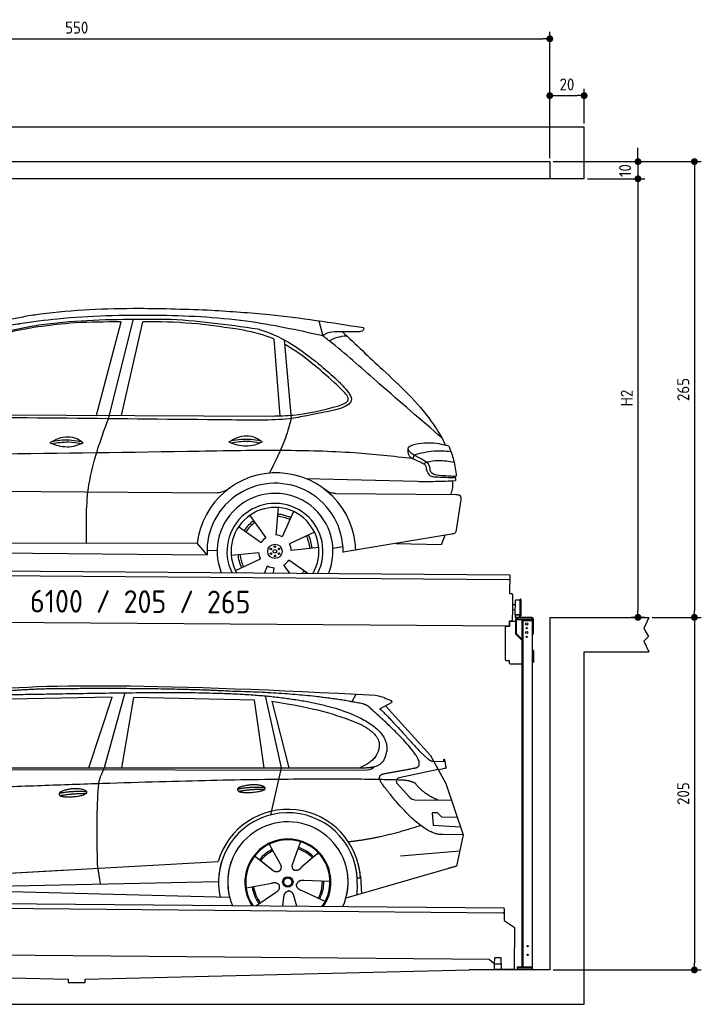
# Model space of a CAD drawing. Header units: millimetres. Extents: x -404 to 6581, y 0 to 5725.
# Tile 2 of 2: x 2618 to 6581, y 0 to 5725. Entities that reach past the tile are written whole.
import ezdxf

# ---------------------------------------------------------------- set-up
doc = ezdxf.new("R2010")
doc.units = ezdxf.units.MM
doc.layers.add('4', color=3, linetype='Continuous')
for name, color, linetype, lineweight in [('car', 10, 'Continuous', 25), ('Freiraum', 7, 'Continuous', 25), ('Gebäude', 7, 'Continuous', 25), ('Logo', 7, 'Continuous', 25), ('Plattform', 7, 'Continuous', 25), ('Ständer vorne', 7, 'Continuous', 25)]:
    doc.layers.add(name, color=color, linetype=linetype, lineweight=lineweight)
doc.styles.get("Standard").update_dxf_attribs({"font": 'ISOCP.SHX'})
doc.dimstyles.new('GEN-ISO', dxfattribs={"dimscale": 20, "dimtxt": 3.5, "dimasz": 2, "dimexe": 2, "dimexo": 1, "dimgap": 1.5, "dimtad": 1, "dimdec": 1, "dimlfac": 0.1, "dimdsep": 46, "dimtxsty": 'STANDARD', "dimblk": 'PUNKT', "dimcen": 2, "dimclrd": 256, "dimclre": 256, "dimclrt": 2, "dimadec": 0, "dimazin": 0, "dimtp": 0.1, "dimtm": 0.1, "dimtfac": 0.71, "dimtdec": 1, "dimtmove": 2, "dimatfit": 3, "dimldrblk": 'PUNKT', "dimfxl": 2, "dimtolj": 1, "dimarcsym": 0})

# ---------------------------------------------------------------- blocks, each defined once
blk = doc.blocks.new('PUNKT')
at = {"layer": '4', "color": 0, "linetype": 'ByBlock'}
blk.add_line((-0.5, 0), (-1, 0), dxfattribs=at)
at = {"layer": '4', "color": 0, "linetype": 'ByBlock', "const_width": 0.5}
blk.add_lwpolyline([(-0.25, 0, 1), (0.25, 0, 1)], format="xyb", close=True, dxfattribs=at)
blk = doc.blocks.new('*D142')
at = {"layer": '4', "lineweight": -2, "transparency": 16777216}
for p, q in [((5720, 4900), (6581, 4900)), ((6541, 4860), (6541, 2290)), ((6295.4, 2250), (6581, 2250))]:
    blk.add_line(p, q, dxfattribs=at)
at = {"layer": 'Defpoints', "color": 0, "transparency": 16777216}
for p in [(5700, 4900), (6275.4, 2250), (6541, 2250)]:
    blk.add_point(p, dxfattribs=at)
at = {"layer": '4', "lineweight": -2, "transparency": 16777216, "xscale": 40, "yscale": 40, "zscale": 40}
for p, rotation in [((6541, 4900), 90), ((6541, 2250), 270)]:
    blk.add_blockref('PUNKT', p, dxfattribs=dict(at, rotation=rotation))
at = {"layer": '4', "color": 2, "transparency": 16777216, "insert": (6476, 3575), "char_height": 70, "attachment_point": 5, "rotation": 90}
blk.add_mtext('265', dxfattribs=at)
blk = doc.blocks.new('*D143')
at = {"layer": '4', "lineweight": -2, "transparency": 16777216}
for p, q in [((6295.4, 2250), (6581, 2250)), ((6541, 2210), (6541, 240)), ((5720, 200), (6581, 200))]:
    blk.add_line(p, q, dxfattribs=at)
at = {"layer": 'Defpoints', "color": 0, "transparency": 16777216}
for p in [(6275.4, 2250), (5700, 200), (6541, 200)]:
    blk.add_point(p, dxfattribs=at)
at = {"layer": '4', "lineweight": -2, "transparency": 16777216, "xscale": 40, "yscale": 40, "zscale": 40}
for p, rotation in [((6541, 2250), 90), ((6541, 200), 270)]:
    blk.add_blockref('PUNKT', p, dxfattribs=dict(at, rotation=rotation))
at = {"layer": '4', "color": 2, "transparency": 16777216, "insert": (6476, 1225), "char_height": 70, "attachment_point": 5, "rotation": 90}
blk.add_mtext('205', dxfattribs=at)
blk = doc.blocks.new('*D144')
at = {"layer": '4', "lineweight": -2, "transparency": 16777216}
for p, q in [((5920, 4800), (6252.9, 4800)), ((6212.9, 4760), (6212.9, 2290)), ((6255.4, 2250), (6172.9, 2250))]:
    blk.add_line(p, q, dxfattribs=at)
at = {"layer": 'Defpoints', "color": 0, "transparency": 16777216}
for p in [(5900, 4800), (6212.9, 2250), (6275.4, 2250)]:
    blk.add_point(p, dxfattribs=at)
at = {"layer": '4', "lineweight": -2, "transparency": 16777216, "xscale": 40, "yscale": 40, "zscale": 40}
for p, rotation in [((6212.9, 4800), 90), ((6212.9, 2250), 270)]:
    blk.add_blockref('PUNKT', p, dxfattribs=dict(at, rotation=rotation))
at = {"layer": '4', "color": 2, "transparency": 16777216, "insert": (6147.9, 3525), "char_height": 70, "attachment_point": 5, "rotation": 90}
blk.add_mtext('H2', dxfattribs=at)
blk = doc.blocks.new('*D145')
at = {"layer": '4', "lineweight": -2, "transparency": 16777216}
for p, q in [((200, 4920), (200, 5654.2)), ((240, 5614.2), (5660, 5614.2)), ((5700, 4920), (5700, 5654.2))]:
    blk.add_line(p, q, dxfattribs=at)
at = {"layer": 'Defpoints', "color": 0, "transparency": 16777216}
for p in [(5700, 5614.2), (200, 4900), (5700, 4900)]:
    blk.add_point(p, dxfattribs=at)
at = {"layer": '4', "lineweight": -2, "transparency": 16777216, "xscale": 40, "yscale": 40, "zscale": 40, "rotation": 180}
blk.add_blockref('PUNKT', (200, 5614.2), dxfattribs=at)
at = {"layer": '4', "lineweight": -2, "transparency": 16777216, "xscale": 40, "yscale": 40, "zscale": 40}
blk.add_blockref('PUNKT', (5700, 5614.2), dxfattribs=at)
at = {"layer": '4', "color": 2, "transparency": 16777216, "insert": (2950, 5679.2), "char_height": 70, "attachment_point": 5}
blk.add_mtext('550', dxfattribs=at)
blk = doc.blocks.new('*D146')
at = {"layer": '4', "lineweight": -2, "transparency": 16777216}
for p, q in [((6212.9, 4940), (6212.9, 4980)), ((5720, 4900), (6252.9, 4900)), ((6212.9, 4900), (6212.9, 4800)), ((5920, 4800), (6252.9, 4800)), ((6212.9, 4760), (6212.9, 4720))]:
    blk.add_line(p, q, dxfattribs=at)
at = {"layer": 'Defpoints', "color": 0, "transparency": 16777216}
for p in [(5700, 4900), (5900, 4800), (6212.9, 4800)]:
    blk.add_point(p, dxfattribs=at)
at = {"layer": '4', "lineweight": -2, "transparency": 16777216, "xscale": 40, "yscale": 40, "zscale": 40}
for p, rotation in [((6212.9, 4900), 270), ((6212.9, 4800), 90)]:
    blk.add_blockref('PUNKT', p, dxfattribs=dict(at, rotation=rotation))
at = {"layer": '4', "color": 2, "transparency": 16777216, "insert": (6137.8, 4847.9), "char_height": 70, "attachment_point": 5, "rotation": 90}
blk.add_mtext('10', dxfattribs=at)
blk = doc.blocks.new('*D150')
at = {"layer": '4', "lineweight": -2, "transparency": 16777216}
for p, q in [((5700, 4920), (5700, 5323.5)), ((5740, 5283.5), (5860, 5283.5)), ((5900, 5120.8), (5900, 5323.5))]:
    blk.add_line(p, q, dxfattribs=at)
at = {"layer": 'Defpoints', "color": 0, "transparency": 16777216}
for p in [(5900, 5283.5), (5900, 5100.8), (5700, 4900)]:
    blk.add_point(p, dxfattribs=at)
at = {"layer": '4', "lineweight": -2, "transparency": 16777216, "xscale": 40, "yscale": 40, "zscale": 40, "rotation": 180}
blk.add_blockref('PUNKT', (5700, 5283.5), dxfattribs=at)
at = {"layer": '4', "lineweight": -2, "transparency": 16777216, "xscale": 40, "yscale": 40, "zscale": 40}
blk.add_blockref('PUNKT', (5900, 5283.5), dxfattribs=at)
at = {"layer": '4', "color": 2, "transparency": 16777216, "insert": (5800, 5348.5), "char_height": 70, "attachment_point": 5}
blk.add_mtext('20', dxfattribs=at)
blk = doc.blocks.new('UG Plattfrom Gl550')
at = {"layer": 'Plattform'}
for p, q in [((915.2, 1662.1), (5852, 1619)), ((5846.7, 1589.1), (919.9, 1632.1)), ((5851.9, 1613), (5851.8, 1594)), ((5851.9, 1613), (5852, 1619)), ((5851.8, 1594), (5851.3, 1546.6)), ((5851.3, 1546.6), (5909.8, 1507)), ((5912, 1502.8), (5909.9, 1266.5)), ((5763.9, 1319.8), (1038.3, 1361)), ((5795.6, 1292.1), (5763.9, 1319.8)), ((5796.6, 1293.5), (5797, 1329.5)), ((5834.9, 1329.2), (5797, 1329.5)), ((5834.6, 1293.2), (5834.9, 1329.2)), ((5795.4, 1263.5), (5795.6, 1293.5)), ((5795.4, 1263.5), (5835.4, 1263.2)), ((5795.6, 1293.5), (5835.6, 1293.2)), ((5904.9, 1261.6), (5831.7, 1262.2)), ((5835.4, 1263.2), (5835.6, 1293.2))]:
    blk.add_line(p, q, dxfattribs=at)
for centre, radius, start, end in [((5846.8, 1594.1), 5, 269.5, 359.5), ((5907, 1502.9), 5, 359.5, 55.9134), ((5831.8, 1267.2), 5, 232.6301, 269.5), ((5842.7, 1302.1), 12, 227.6897, 228.0904), ((5904.9, 1266.6), 5, 269.5, 359.5)]:
    blk.add_arc(centre, radius, start, end, dxfattribs=at)
blk = doc.blocks.new('Palette EG Gl550')
at = {"layer": 'Plattform'}
for p, q in [((846.4, 3595.4), (5884.2, 3556.3)), ((5879, 3526.4), (851.1, 3565.3)), ((5884.2, 3556.3), (5883.4, 3446.3)), ((5883.4, 3446.3), (5895.4, 3446.2)), ((5900.3, 3441.2), (5899.6, 3351.2)), ((5918, 3381.1), (5901, 3381.3)), ((5916.5, 3323.9), (5917.1, 3408.2)), ((5944.4, 3318.9), (5945.2, 3412.9)), ((5949.2, 3412.8), (5948.4, 3318.8)), ((5899.6, 3351.2), (5899.2, 3291.2)), ((5916.7, 3351.1), (5899.6, 3351.2)), ((5942.8, 3323.3), (5917.8, 3323.3)), ((5917.8, 3308.3), (5917.8, 3323.3)), ((5929.8, 3323.3), (5917.8, 3323.3)), ((5917.8, 3308.3), (5917.8, 3323.3)), ((5942.8, 3308.3), (5942.8, 3323.3)), ((5942.8, 3308.3), (5942.8, 3323.3)), ((5881.9, 3256.3), (758.5, 3296)), ((5882.1, 3286.3), (5881.9, 3256.3)), ((5882.1, 3286.3), (5894.1, 3286.2)), ((5894.1, 3286.2), (5882.1, 3286.3)), ((5917.8, 3308.3), (5942.8, 3308.3)), ((5942.8, 3308.3), (5917.8, 3308.3))]:
    blk.add_line(p, q, dxfattribs=at)
for centre, radius, start, end in [((5879, 3531.4), 5, 268.5823, 358.5607), ((5895.3, 3441.2), 5, 359.556, 89.556), ((5917.5, 3408.2), 0.4, 91.7323, 179.3444), ((5928.6, 3081.9), 326.8, 87.1739, 91.9438), ((5944.7, 3408.8), 0.4, 266.9623, 359.3444), ((5947.2, 3412.8), 2, 359.3444, 179.3444), ((5916.9, 3323.9), 0.4, 179.3444, 266.9565), ((5936.6, 4207.7), 884.4, 268.7196, 270.4008), ((5908.7, 4411.7), 1088.9, 271.795, 271.861), ((5944.1, 3322.9), 0.4, 359.556, 91.938), ((5894.2, 3291.2), 5, 269.556, 359.556), ((5946.4, 3318.8), 2, 179.3444, 359.3444)]:
    blk.add_arc(centre, radius, start, end, dxfattribs=at)
blk = doc.blocks.new('Car_173')
at = {"layer": 'car'}
for p, q in [((3435.9, 4518.4), (3575.1, 5063.1)), ((3506.1, 4498.8), (3645.6, 5079.1)), ((3581.8, 4519.2), (3700.7, 5065.1)), ((4722.6, 5080.8), (4747.3, 4993.8)), ((4504.3, 4525.8), (4464.2, 4971.4)), ((4570.6, 4511.5), (4524.1, 4967.2)), ((2405, 4512.7), (4458.6, 4524)), ((5285, 4306.6), (5277.3, 4284.6)), ((5356.3, 4267), (5344.2, 4254.2)), ((4657.3, 4162.3), (5304.5, 4153)), ((2126.8, 4068.2), (4133.4, 4074.5)), ((4830.7, 4076.7), (5532.7, 4078.9)), ((5557.3, 4036), (5534.4, 3872.4)), ((4497.9, 3992.4), (4485.9, 3832.6)), ((4587.3, 3970.1), (4523.6, 3823.1)), ((4333.1, 3945.2), (4428.6, 3816.4)), ((4269.1, 3878.9), (4401.5, 3788.5)), ((4710.7, 3851), (4566.2, 3781.5)), ((5506.3, 3848.3), (4878.1, 3735.8)), ((5449.6, 3786.2), (5471.2, 3842)), ((2219.6, 3766.4), (4029.6, 3780.6)), ((4087.7, 3713.8), (4029.6, 3780.6)), ((5186.4, 3791), (5449.6, 3786.2)), ((4086.9, 3740), (4145.9, 3738.7)), ((4227.6, 3712.5), (4386.9, 3730.8)), ((4736.1, 3762.5), (4576.8, 3744.2)), ((4818.5, 3759.6), (4876.9, 3768.9)), ((2156.9, 3712), (4087.7, 3713.8)), ((4253, 3623.9), (4397.5, 3693.4)), ((4674.4, 3609.9), (4562.2, 3686.4)), ((4421.8, 3609.5), (4440.1, 3651.9)), ((4475.3, 3609.6), (4477.8, 3642.4)), ((4571.3, 3609.7), (4535.1, 3658.6))]:
    blk.add_line(p, q, dxfattribs=at)
for centre, radius in [((4481.9, 3737.5), 41.9), ((4458, 3750.4), 4.46), ((4458.7, 3723.3), 4.46), ((4481.9, 3737.5), 10.7), ((4481.1, 3764.7), 4.46), ((4505, 3751.7), 4.46), ((4505.8, 3724.6), 4.46), ((4482.6, 3710.3), 4.46)]:
    blk.add_circle(centre, radius, dxfattribs=at)
for centre, radius, start, end in [((4489.5, 3731.3), 462.5, 2.1852, 173.8782), ((4482.5, 3737.9), 395.6, 359.6869, 183.4999), ((4482.5, 3737.9), 336.7, 337.6776, 202.4775), ((4481.9, 3737.5), 279.1, 332.8088, 207.3462), ((4481.9, 3737.5), 255.4, 330.0358, 210.1193), ((4481.9, 3737.5), 216.3, 65.4485, 86.5251), ((4481.9, 3737.5), 216.3, 125.4485, 146.5251), ((4481.9, 3737.5), 204, 125.3726, 146.5671), ((4481.9, 3737.5), 204, 65.3726, 86.5671), ((4481.9, 3737.5), 95.2, 124.034, 147.5844), ((4481.9, 3737.5), 95.2, 64.034, 87.5844), ((4481.9, 3737.5), 95.2, 4.034, 27.5844), ((4481.9, 3737.5), 204, 5.3726, 26.5671), ((4481.9, 3737.5), 216.3, 5.4485, 26.5251), ((4481.8, 3737.5), 95.2, 184.034, 207.5844), ((4481.8, 3737.5), 216.3, 185.4485, 206.5251), ((4481.9, 3737.5), 204, 185.3726, 206.5671), ((4481.8, 3737.5), 95.2, 304.034, 327.5844), ((4481.8, 3737.5), 95.2, 244.034, 267.5844), ((4481.9, 3737.5), 204, 321.2555, 326.5671), ((4481.8, 3737.5), 216.3, 323.8482, 326.5251)]:
    blk.add_arc(centre, radius, start, end, dxfattribs=at)
for points, knots in [([(2886.3, 5060), (2914.3, 5067.1), (2971.9, 5081.6), (3030.3, 5092.2), (3060.3, 5097.6)], [0, 0, 0, 0, 86.602296, 178.13615, 178.13615, 178.13615, 178.13615]), ([(4747.3, 4993.8), (4599.2, 5024.4), (4277.2, 5090.7), (3758.7, 5108), (3318.3, 5093.6), (3058.1, 5056.7), (2985.1, 5046.3)], [0, 0, 0, 0, 452.969864, 984.660554, 1551.463157, 1772.575196, 1772.575196, 1772.575196, 1772.575196]), ([(3060.3, 5097.6), (3075, 5099.8), (3278.8, 5129.3), (3626.7, 5149.3), (3959, 5140.1), (4100.2, 5136.2)], [0, 0, 0, 0, 44.363443, 617.827051, 1041.677324, 1041.677324, 1041.677324, 1041.677324]), ([(4100.2, 5136.2), (4211.6, 5130), (4506.6, 5113.7), (4798.9, 5070.7), (4980.8, 5044)], [0, 0, 0, 0, 334.596694, 885.796742, 885.796742, 885.796742, 885.796742]), ([(2796.8, 4997.1), (2825.4, 5008.1), (2886.2, 5031.7), (2950.8, 5041.3), (2985.1, 5046.3)], [0, 0, 0, 0, 91.476949, 195.154815, 195.154815, 195.154815, 195.154815]), ([(3575.1, 5063.1), (3561.7, 5062.9), (3462.2, 5060.8), (3291.5, 5057.4), (3135.8, 5034.7), (3065.1, 5024.4)], [666.326512, 666.326512, 666.326512, 666.326512, 706.624571, 964.215873, 1178.205668, 1178.205668, 1178.205668, 1178.205668]), ([(3081.4, 5037.5), (3086.3, 5038.3), (3276.5, 5069.3), (3524.8, 5078), (3766.9, 5081), (3821.4, 5081.7)], [0, 0, 0, 0, 14.958905, 578.066478, 741.647169, 741.647169, 741.647169, 741.647169]), ([(4239.7, 5028.7), (4155.2, 5039.9), (3976.2, 5063.6), (3795.9, 5066), (3700.7, 5065.1)], [0, 0, 0, 0, 255.50817, 540.950796, 540.950796, 540.950796, 540.950796]), ([(3821.4, 5081.7), (3824.3, 5081.6), (4007.9, 5078.5), (4190.3, 5053.8), (4369.7, 5029.4)], [0, 0, 0, 0, 8.707457, 550.797583, 550.797583, 550.797583, 550.797583]), ([(4980.8, 5044), (4982.5, 5042.4), (4988.2, 5037.2), (4976.7, 5019.3), (4962.8, 5019.5), (4954.1, 5019.6)], [0, 0, 0, 0, 6.503563, 21.332115, 46.748977, 46.748977, 46.748977, 46.748977]), ([(2335.6, 4498.9), (2364.1, 4545.1), (2434.3, 4658.6), (2581.4, 4816), (2792.6, 4984.6), (2977.9, 5018.5), (3081.4, 5037.5)], [0, 0, 0, 0, 162.281083, 399.433399, 644.903205, 954.973623, 954.973623, 954.973623, 954.973623]), ([(3065.1, 5024.4), (3023.1, 5016.6), (2924.8, 4998.3), (2772.9, 4944.1), (2627.8, 4833.7), (2517.3, 4716.7), (2450.3, 4640.3), (2425.3, 4611.8)], [0, 0, 0, 0, 128.205286, 300.044117, 477.787268, 668.958491, 782.608096, 782.608096, 782.608096, 782.608096]), ([(4464.2, 4971.4), (4449.1, 4977.9), (4376.9, 5005.7), (4300.2, 5018.6), (4239.7, 5028.7)], [496.692868, 496.692868, 496.692868, 496.692868, 546.059875, 728.869941, 728.869941, 728.869941, 728.869941]), ([(4369.7, 5029.4), (4378.8, 5026.8), (4509.5, 4989.1), (4661.6, 4885.8), (4789.1, 4776.5), (4820.7, 4749.4)], [0, 0, 0, 0, 28.300877, 407.953602, 533.273686, 533.273686, 533.273686, 533.273686]), ([(4954.1, 5019.6), (4927.6, 5018.7), (4863.6, 5016.6), (4787.6, 5021.4), (4751.7, 4996.8), (4747.3, 4993.8)], [0, 0, 0, 0, 80.522652, 194.664465, 210.337598, 210.337598, 210.337598, 210.337598]), ([(5447.4, 4406), (5324.1, 4509.5), (5108.2, 4690.6), (4879.5, 4892.2), (4765.5, 4979.8), (4747.3, 4993.8)], [0, 0, 0, 0, 483.056147, 845.367922, 914.230443, 914.230443, 914.230443, 914.230443]), ([(4784, 4965.6), (4800, 4973.2), (4832.1, 4988.5), (4867.4, 4993.3), (4885.1, 4995.7)], [0, 0, 0, 0, 52.794285, 106.128892, 106.128892, 106.128892, 106.128892]), ([(4860.9, 5018.3), (4939.2, 4945.8), (5118.4, 4779.9), (5331.3, 4587.6), (5426.6, 4438.6), (5447.4, 4406)], [0, 0, 0, 0, 320.576675, 734.270248, 850.262502, 850.262502, 850.262502, 850.262502]), ([(4864.1, 4679.1), (4777.7, 4757.8), (4672.2, 4853.9), (4549.6, 4928.4), (4526.8, 4940.9)], [0, 0, 0, 0, 349.622047, 427.224064, 427.224064, 427.224064, 427.224064]), ([(4820.7, 4749.4), (4835.5, 4735.2), (4871.3, 4700.7), (4973.6, 4586.1), (4766.2, 4551.7), (4681.8, 4533), (4659, 4528)], [0, 0, 0, 0, 64.508303, 155.959603, 359.557587, 434.696523, 434.696523, 434.696523, 434.696523]), ([(4844.8, 4586.9), (4870.1, 4597.3), (4921.1, 4618.3), (4883.2, 4658.7), (4864.1, 4679.1)], [0, 0, 0, 0, 64.897781, 131.027998, 131.027998, 131.027998, 131.027998]), ([(4458.6, 4524), (4499.2, 4525.5), (4630.1, 4530.4), (4757.1, 4563.8), (4844.8, 4586.9)], [0, 0, 0, 0, 121.545303, 392.179354, 392.179354, 392.179354, 392.179354]), ([(4659, 4528), (4625.3, 4521.1), (4537.9, 4503.3), (4383.3, 4498.9), (4263.6, 4498.8), (4198.6, 4498.7)], [0, 0, 0, 0, 103.03135, 267.243941, 462.405232, 462.405232, 462.405232, 462.405232]), ([(3385.9, 3775.6), (3383.3, 3889.4), (3377.5, 4137.6), (3460.9, 4371.9), (3506.1, 4498.8)], [0, 0, 0, 0, 338.772014, 738.643609, 738.643609, 738.643609, 738.643609]), ([(4445.5, 4191.7), (4479.5, 4260.2), (4530.7, 4363.4), (4560.6, 4474.3), (4570.6, 4511.5)], [0, 0, 0, 0, 228.776239, 344.156953, 344.156953, 344.156953, 344.156953]), ([(4206.8, 4370.7), (4222.8, 4380.5), (4268.9, 4408.9), (4347.4, 4412.3), (4388.4, 4382.8), (4400.5, 4374.2)], [0, 0, 0, 0, 56.386158, 162.852709, 206.792536, 206.792536, 206.792536, 206.792536]), ([(3166.9, 4355.3), (3182.9, 4365.2), (3229, 4393.5), (3307.4, 4397), (3348.5, 4367.5), (3360.5, 4358.9)], [0, 0, 0, 0, 56.386158, 162.852709, 206.792536, 206.792536, 206.792536, 206.792536]), ([(3166.9, 4355.3), (3182.9, 4349.4), (3231.1, 4332.4), (3301.9, 4330.3), (3346.6, 4352.1), (3360.5, 4358.9)], [5.208578, 5.208578, 5.208578, 5.208578, 44.198582, 121.455021, 156.55166, 156.55166, 156.55166, 156.55166]), ([(3178.6, 4351.2), (3211, 4356.6), (3267.6, 4366), (3324, 4357.2), (3348.2, 4352.9)], [0, 0, 0, 0, 73.878693, 129.282646, 129.282646, 129.282646, 129.282646]), ([(3180.5, 4363.6), (3200, 4367.5), (3256.4, 4378.1), (3313.7, 4370.8), (3351.2, 4365.6)], [7.57653, 7.57653, 7.57653, 7.57653, 52.544532, 137.659237, 137.659237, 137.659237, 137.659237]), ([(4206.8, 4370.7), (4222.8, 4364.8), (4271, 4347.8), (4341.8, 4345.6), (4386.5, 4367.4), (4400.5, 4374.2)], [5.208578, 5.208578, 5.208578, 5.208578, 44.198582, 121.455021, 156.55166, 156.55166, 156.55166, 156.55166]), ([(4218.5, 4366.5), (4250.9, 4371.9), (4307.5, 4381.4), (4363.9, 4372.5), (4388.1, 4368.2)], [0, 0, 0, 0, 73.878693, 129.282646, 129.282646, 129.282646, 129.282646]), ([(4220.4, 4379), (4239.9, 4382.9), (4296.3, 4393.4), (4353.6, 4386.2), (4391.1, 4380.9)], [7.57653, 7.57653, 7.57653, 7.57653, 52.544532, 137.659237, 137.659237, 137.659237, 137.659237]), ([(5485.9, 4358.8), (5449.9, 4368.1), (5379, 4386.4), (5192.5, 4351.3), (5295.5, 4299.5), (5347.6, 4273.4)], [0, 0, 0, 0, 123.107987, 242.156921, 363.520645, 363.520645, 363.520645, 363.520645]), ([(5485.9, 4358.8), (5496.9, 4332.4), (5520.1, 4276.6), (5527.5, 4216.5), (5531.3, 4185)], [0, 0, 0, 0, 85.533017, 180.427109, 180.427109, 180.427109, 180.427109]), ([(5277.3, 4284.6), (5163.9, 4295.9), (4911.4, 4321.1), (4473.7, 4327.1), (3341.1, 4294), (2347.8, 4275.7), (1538.1, 4260.8)], [0, 0, 0, 0, 341.879851, 760.963773, 1312.001547, 3741.308129, 3741.308129, 3741.308129, 3741.308129]), ([(5249.6, 4315.5), (5251.9, 4310.4), (5261.4, 4289.5), (5296, 4276.6), (5321.3, 4265.4), (5331.1, 4261)], [0, 0, 0, 0, 16.389871, 67.796127, 100.528992, 100.528992, 100.528992, 100.528992]), ([(5285, 4306.6), (5322.9, 4317), (5392.8, 4336.2), (5465.1, 4331.1), (5498.2, 4328.8)], [0, 0, 0, 0, 116.874908, 215.743745, 215.743745, 215.743745, 215.743745]), ([(5331.1, 4261), (5338.2, 4257.8), (5353.1, 4251.3), (5355.4, 4235), (5356.6, 4226.6)], [0, 0, 0, 0, 21.842303, 45.682515, 45.682515, 45.682515, 45.682515]), ([(5347.6, 4273.4), (5355, 4268.1), (5373.6, 4254.8), (5376.4, 4231.6), (5378.1, 4217.5)], [0, 0, 0, 0, 26.318616, 66.284673, 66.284673, 66.284673, 66.284673]), ([(5356.3, 4267), (5380.2, 4270.9), (5434.1, 4279.7), (5488.2, 4271.3), (5518.4, 4266.5)], [0, 0, 0, 0, 72.240439, 162.98683, 162.98683, 162.98683, 162.98683]), ([(5356.6, 4226.6), (5358, 4222.9), (5363.3, 4208.2), (5374.6, 4182.9), (5395.6, 4181.3), (5404, 4180.6)], [0, 0, 0, 0, 11.944086, 47.503692, 71.615823, 71.615823, 71.615823, 71.615823]), ([(5378.1, 4217.5), (5381.1, 4212.8), (5395.9, 4189.8), (5458.4, 4188.7), (5505, 4186.3), (5531.3, 4185)], [0, 0, 0, 0, 16.485849, 80.052138, 161.961551, 161.961551, 161.961551, 161.961551]), ([(5404, 4180.6), (5433.8, 4179.3), (5474.3, 4177.6), (5514.9, 4176.5), (5525.8, 4176.2)], [0, 0, 0, 0, 89.235627, 121.835134, 121.835134, 121.835134, 121.835134]), ([(5304.5, 4153), (5340.1, 4153.1), (5414.7, 4153.2), (5489.1, 4157.4), (5528.1, 4159.5)], [0, 0, 0, 0, 106.769841, 223.734473, 223.734473, 223.734473, 223.734473]), ([(5500.5, 4078.8), (5504.6, 4088.8), (5514.8, 4114.3), (5512, 4141.8), (5510.2, 4158.5)], [0, 0, 0, 0, 32.021295, 81.392264, 81.392264, 81.392264, 81.392264]), ([(4133.4, 4074.5), (4147.3, 4076), (4178.9, 4079.3), (4205.2, 4097.1), (4220, 4107.1)], [0, 0, 0, 0, 41.31295, 93.783848, 93.783848, 93.783848, 93.783848]), ([(4830.7, 4076.7), (4820.9, 4077.8), (4797.3, 4080.4), (4777.6, 4094), (4766.1, 4101.9)], [0, 0, 0, 0, 29.123879, 70.238093, 70.238093, 70.238093, 70.238093]), ([(5532.7, 4078.9), (5540.7, 4078.2), (5562.9, 4076.2), (5559.5, 4051.7), (5557.3, 4036)], [0, 0, 0, 0, 21.151799, 59.232385, 59.232385, 59.232385, 59.232385]), ([(5534.4, 3872.4), (5533.1, 3866.1), (5530.2, 3851.6), (5515, 3849.5), (5506.3, 3848.3)], [0, 0, 0, 0, 17.391955, 40.853649, 40.853649, 40.853649, 40.853649])]:
    blk.add_open_spline(points, degree=3, knots=knots, dxfattribs=at)
for points in [[(4198.6, 4498.7), (3577.6, 4498.8), (2956.6, 4498.9), (2335.6, 4498.9)], [(5447.4, 4406), (5453.7, 4392), (5459.9, 4377.9), (5466, 4363.9)], [(5248.8, 4340.7), (5249.1, 4332.3), (5249.4, 4323.9), (5249.6, 4315.5)], [(5524.3, 4185.3), (5525.8, 4176.8), (5527, 4168.2), (5528.1, 4159.5)]]:
    blk.add_open_spline(points, degree=3, dxfattribs=at)
blk = doc.blocks.new('Car_147')
at = {"layer": 'car'}
for p, q in [((3646.6, 2869.8), (3527.3, 2432.9)), ((3573.2, 2844.1), (2979.4, 2832.2)), ((3437.2, 2432.9), (3573.2, 2844.1)), ((3628.9, 2433), (3699.7, 2842.2)), ((4401.3, 2825.9), (3699.7, 2842.2)), ((4457.3, 2433.4), (4401.3, 2825.9)), ((4461.6, 2851.7), (4554.5, 2433.5)), ((4500.9, 2820.7), (4600.4, 2433.5)), ((4966.6, 2814.3), (4990.9, 2861.6)), ((5198.1, 2813.6), (5127.7, 2775.1)), ((5161.1, 2793.4), (5422.8, 2505)), ((5362.7, 2526.7), (5408, 2486.4)), ((5422.8, 2505), (5512, 2342)), ((5440.4, 2472.9), (5500.6, 2470.2)), ((2330, 2423.4), (4973.3, 2420.2)), ((2377, 2432.3), (5028.9, 2433.7)), ((4554.5, 2433.5), (4493.6, 2159.8)), ((4973.3, 2420.2), (5056.2, 2420.9)), ((5467.4, 2423.5), (5240.6, 2375.7)), ((5467.4, 2423.5), (5495.1, 2427.3)), ((5229.9, 2342.7), (5304.2, 2260.8)), ((5512, 2342), (5613.6, 2043.5)), ((5333.3, 2247.7), (5545, 2244.9)), ((5465.1, 2171.6), (5432.5, 2171.9)), ((5432.5, 2171.9), (5438.7, 2100.3)), ((5488.7, 2145.6), (5465.1, 2171.6)), ((5579.1, 2144.7), (5488.7, 2145.6)), ((5438.7, 2100.3), (5597.7, 2090.3)), ((5613.6, 2043.5), (5496.7, 2045)), ((5613.6, 2043.5), (5574.1, 1861.9)), ((4486, 1989.6), (4515, 1937.2)), ((4668.2, 2003.3), (4642.7, 1934.6)), ((5249.9, 1922.5), (5593.3, 1950.2)), ((4398.1, 1923.9), (4508.8, 1836.2)), ((4513.7, 1939.5), (4515, 1937.2)), ((4515, 1937.2), (4551.6, 1870.9)), ((4642.7, 1934.6), (4618.8, 1870)), ((4762, 1932.2), (4674.4, 1854.9)), ((4769.8, 1940.6), (4762, 1932.2)), ((2286.4, 1784.1), (4156.4, 1886.2)), ((2286.4, 1784.1), (3310.5, 1840)), ((4156.4, 1886.2), (4188.9, 1888)), ((4448.3, 1884), (4499.5, 1843.4)), ((5569.4, 1860.5), (4931.6, 1674.9)), ((5574.1, 1861.9), (5530.2, 1849.1)), ((4839.2, 1771.5), (4687.9, 1777.8)), ((5016.6, 1792.3), (4997.4, 1791.2)), ((5016, 1804.3), (5021.6, 1701.1)), ((2207.3, 1734.5), (4255.8, 1681.1)), ((2305.7, 1732), (4191.6, 1773.3)), ((4351.7, 1734.8), (4500.3, 1763.7)), ((4810.9, 1655.5), (4673.7, 1719.5)), ((4997.8, 1758.7), (4996.2, 1693.7)), ((4407.9, 1631.6), (4523.1, 1708.2)), ((4565, 1630.3), (4570.9, 1678.6)), ((4645.7, 1629.6), (4630.8, 1683.1))]:
    blk.add_line(p, q, dxfattribs=at)
for radius in [30.1, 23.6]:
    blk.add_circle((4594.2, 1769.8), radius, dxfattribs=at)
for centre, radius, start, end in [((5244.7, 2356.1), 20, 101.911, 222.2225), ((5333.8, 2287.7), 40, 222.2225, 269.2614), ((4594.6, 1769.2), 422.7, 3.1257, 163.6879), ((4594.6, 1769.2), 403.4, 3.1257, 179.4216), ((4594.6, 1769.2), 350, 344.3697, 194.5808), ((4594.6, 1769.2), 250, 325.66, 212.9259), ((4594.6, 1769.2), 250, 325.66, 212.9259), ((4594.2, 1769.8), 245, 41.4393, 188.2101), ((4594.6, 1769.2), 250, 40.5532, 137.1602), ((4594.2, 1769.8), 209.6, 115.7372, 141.8665), ((4594.2, 1769.8), 200.6, 115.5904, 141.8784), ((4594.2, 1769.8), 200.6, 44.5019, 73.0215), ((4594.2, 1769.8), 209.6, 44.3713, 72.8747), ((4594.6, 1769.2), 422.7, 163.4862, 163.6879), ((4594.2, 1769.8), 245, 0.4019, 44.2101), ((4594.6, 1769.2), 403.4, 162.7346, 179.4216), ((4594.6, 1769.2), 350, 160.1996, 194.5808), ((4594.6, 1769.2), 250, 152.2768, 213.34), ((4594.2, 1769.8), 245, 151.8272, 188.2101), ((4594.6, 1769.2), 350, 344.3697, 17.4023), ((4594.6, 1769.2), 403.4, 3.1257, 14.8673), ((4594.6, 1769.2), 422.7, 3.1257, 14.1157), ((4594.6, 1769.2), 403.4, 172.558, 192.5899), ((4594.6, 1769.2), 350, 171.6006, 202.9387), ((4594.6, 1769.2), 250, 168.6947, 213.34), ((4594.2, 1769.8), 245, 168.6088, 214.2758), ((4594.2, 1769.8), 245, 324.7242, 8.993), ((4594.6, 1769.2), 250, 325.66, 8.9072), ((4594.6, 1769.2), 350, 336.0613, 6.0012), ((4594.6, 1769.2), 403.4, 358.5068, 5.0439), ((4594.6, 1769.2), 422.7, 3.1257, 3.2156), ((4594.2, 1769.8), 209.6, 187.7372, 216.8747), ((4594.2, 1769.8), 200.6, 187.5904, 217.0215), ((4594.2, 1769.8), 200.6, 331.5904, 1.0215), ((4594.2, 1769.8), 209.6, 331.7372, 0.8747)]:
    blk.add_arc(centre, radius, start, end, dxfattribs=at)
for points, degree in [([(2759.9, 2870.7), (3047.5, 2932.3), (3932.5, 2919.1), (5104.5, 2855.8)], 3), ([(3290.6, 2893.1), (3047.7, 2893), (2818.3, 2865.2)], 2), ([(4254.7, 2878.5), (3906.5, 2897.9), (3290.6, 2893.1)], 2), ([(5029.6, 2805.4), (4729.1, 2868), (4254.7, 2878.5)], 2), ([(4500.9, 2820.7), (4755, 2781.8), (4868.2, 2746.1), (5001, 2693.5)], 3), ([(5079.1, 2774.6), (5061.2, 2796.4), (5029.6, 2805.4)], 2), ([(5104.5, 2855.8), (5151.2, 2846.4), (5160.1, 2838.1), (5197.4, 2822.2)], 3), ([(5198.1, 2813.6), (5199.8, 2815.2), (5200.5, 2818.3), (5199.9, 2821.1), (5197.4, 2822.2)], 4), ([(5340.8, 2434.2), (5430.3, 2462.2), (5079.1, 2774.6)], 2), ([(5127.7, 2775.1), (5135.5, 2779.4), (5362.7, 2526.7)], 2), ([(5001, 2693.5), (5115.1, 2641.4), (5125.3, 2576.3)], 2), ([(5125.3, 2576.3), (5130, 2481.8), (5012.3, 2433.7)], 2), ([(5028.9, 2433.7), (5079, 2433.8), (5152, 2438.4), (5160.2, 2485.2), (5168.8, 2528.4)], 4), ([(5408, 2486.4), (5416.2, 2479.1), (5429.4, 2471.4), (5438.5, 2471.3), (5440.4, 2472.9)], 4), ([(5500.6, 2470.2), (5502.2, 2509.1), (5512.9, 2434.8)], 2), ([(3495.3, 2341), (3498.4, 2372), (3527.3, 2432.9)], 2), ([(5056.2, 2420.9), (5075.5, 2421.5), (5090.3, 2430.5), (5097.6, 2440.7)], 3), ([(5127.7, 2453.4), (5127.8, 2453.4), (5127.9, 2453.4), (5127.9, 2453.5)], 3), ([(5512.9, 2434.8), (5513.1, 2431.1), (5507.5, 2429.4), (5495.1, 2427.3)], 3), ([(5247.6, 2362), (4371.1, 2390.4), (1938, 2278.2)], 2), ([(5145.8, 2335.2), (5102, 2393.9), (5161.9, 2400.5)], 2), ([(5335.2, 2343.6), (5298, 2362), (5247.6, 2362)], 2), ([(3265.2, 2285.8), (3340.8, 2302), (3424.2, 2295.4)], 2), ([(4301.6, 2309.9), (4377.2, 2326.2), (4460.7, 2319.6)], 2), ([(4308.7, 2297), (4382.8, 2311), (4460.7, 2309.5)], 2), ([(5496.7, 2045), (5371, 2037.9), (5145.8, 2335.2)], 2), ([(5465.8, 2246), (5380.5, 2281.9), (5335.2, 2343.6)], 2), ([(3270.1, 2271.9), (3344.3, 2285.8), (3422.2, 2284.3)], 2), ([(5365.3, 2097.5), (5139.9, 2022.1), (4946.9, 2002.7)], 2), ([(4499.7, 1843.4), (4523, 1821.5), (4546.4, 1834.8)], 2), ([(4687.9, 1777.8), (4656.2, 1781.8), (4645.1, 1757.3)], 2), ([(4500.3, 1763.7), (4531.1, 1772.4), (4545.6, 1749.9)], 2), ([(4523.1, 1708.2), (4551.1, 1723.6), (4545.6, 1749.9)], 2), ([(4673.7, 1719.5), (4643.7, 1730.5), (4645.1, 1757.3)], 2), ([(4570.9, 1678.6), (4572.1, 1710.6), (4598.1, 1717.5)], 2), ([(4630.8, 1683.1), (4624.8, 1714.5), (4598.1, 1717.5)], 2)]:
    blk.add_open_spline(points, degree=degree, dxfattribs=at)
for points, degree, knots in [([(2929.4, 2857), (2956, 2859.1), (3095.4, 2860.9), (4116.9, 2881), (4737.1, 2874.6), (5192.5, 2702), (5168.8, 2528.4)], 4, [0.0821318, 0.0821318, 0.0821318, 0.0821318, 0.0821318, 0.258851, 0.508851, 1, 1, 1, 1, 1]), ([(5161.9, 2400.5), (5328.8, 2431.6), (5331.7, 2432.2), (5340, 2434), (5340.8, 2434.2)], 1, [0.1611508, 0.1611508, 1, 1.0196119, 1.078724, 1.0847856, 1.0847856]), ([(3265.2, 2285.8), (3269.4, 2290.8), (3290.6, 2307), (3373.4, 2326.3), (3488.5, 2289.1), (3379.5, 2261.6), (3294.8, 2263), (3260.4, 2266.8), (3265.2, 2285.8)], 5, [0, 0, 0, 0, 0, 0, 0.300106, 0.500106, 0.700106, 1, 1, 1, 1, 1, 1]), ([(3489.1, 1849.7), (3488.6, 1863.3), (3488.2, 1876.7), (3487.8, 1889.9), (3482.2, 2079.7), (3484.7, 2230.1), (3495.3, 2341)], 3, [0, 0, 0, 0, 0.064923, 0.064923, 0.064923, 1, 1, 1, 1]), ([(4308.7, 2297), (4285.3, 2313.6), (4330.8, 2329), (4413.7, 2348.3), (4506.3, 2314.4), (4444.1, 2291.2), (4335, 2285), (4313.6, 2294), (4308.7, 2297)], 5, [0, 0, 0, 0, 0, 0, 0.300106, 0.500106, 0.700106, 1, 1, 1, 1, 1, 1]), ([(3489.1, 1849.7), (3489.8, 1845.1), (3490.4, 1840.6), (3491.1, 1836.2), (3491.7, 1832.2), (3492.2, 1828.3), (3492.8, 1824.6), (3497.3, 1794.4), (3500.9, 1772.3), (3503.4, 1758.2)], 3, [-0.000011, -0.000011, -0.000011, -0.000011, 0.107576, 0.107576, 0.107576, 0.206414, 0.206414, 0.206414, 1, 1, 1, 1]), ([(4551.6, 1870.9), (4553.3, 1866.8), (4554.2, 1862.8), (4554.5, 1859), (4555.2, 1850.4), (4552.5, 1842.3), (4546.4, 1834.8)], 3, [0.2167758, 0.2167758, 0.2167758, 0.2167758, 0.4600873, 0.4600873, 0.4600873, 1, 1, 1, 1]), ([(4618.8, 1870), (4618.2, 1866.9), (4618, 1863.9), (4618, 1860.9), (4618.4, 1858.1), (4619.1, 1852.3), (4621.2, 1847), (4624.7, 1842.5), (4629.6, 1839.4)], 4, [0.3191838, 0.3191838, 0.3191838, 0.3191838, 0.3191838, 0.5438253, 0.5438253, 0.5438253, 0.5438253, 1, 1, 1, 1, 1]), ([(4674.4, 1854.9), (4674.4, 1854.9), (4674.4, 1854.9), (4674.4, 1854.9), (4674.4, 1854.9), (4665.3, 1845.1), (4654.6, 1835.2), (4640.4, 1832.8), (4629.6, 1839.4)], 4, [-0.000003, -0.000003, -0.000003, -0.000003, -0.000003, 0, 0, 0, 0, 1, 1, 1, 1, 1])]:
    blk.add_open_spline(points, degree=degree, knots=knots, dxfattribs=at)
blk = doc.blocks.new('Ständer_vorne_GT205')
at = {"layer": 'Ständer vorne'}
for p, q in [((5881.9, 3256.3), (5882.1, 3286.3)), ((5882.1, 3286.3), (5917.9, 3286.1)), ((5917.9, 3298.3), (5917.9, 3215.6)), ((5923, 3215.5), (5923, 3298.4)), ((6011.9, 3308.3), (5927.9, 3308.3)), ((6012, 3303.3), (5928, 3303.3)), ((5928.1, 3303.3), (5928.1, 3295.3)), ((5928.1, 3295.3), (6016.9, 3295.3)), ((5956.9, 1276.3), (5956.9, 3295.3)), ((5956.9, 3290.3), (6016.9, 3290.3)), ((5961.9, 1276.3), (5961.9, 3290.3)), ((6016.9, 1258.3), (6016.9, 3298.3)), ((6021.9, 3212.3), (6021.9, 3298.3)), ((5857.9, 3256.5), (5857.9, 3063.3)), ((5857.9, 3256.5), (5881.9, 3256.3)), ((5927.2, 3202.3), (5920.9, 3208.4)), ((5924.5, 3212), (5929.6, 3207)), ((5929.6, 3207), (5956.9, 3180.2)), ((6016.9, 3212.3), (6021.9, 3212.3)), ((5927.2, 3202.3), (5956.7, 3173.3)), ((6016.9, 3122.3), (6018.9, 3120.4)), ((6021.9, 3113.2), (6021.9, 3048.3)), ((5862.9, 3058.3), (5878.4, 3058.3)), ((5880.9, 3055.8), (5880.9, 3043.3)), ((5885.9, 3038.3), (5956.9, 3038.3)), ((6016.9, 3048.3), (6021.9, 3048.3)), ((5927.9, 1276.3), (6016.9, 1276.3)), ((5927.9, 1276.3), (5927.9, 1258.3)), ((6016.9, 1268.3), (5927.9, 1268.3)), ((6016.9, 1258.3), (5927.9, 1258.3))]:
    blk.add_line(p, q, dxfattribs=at)
for centre, radius in [((5982.9, 3270.3), 6.5), ((5982.9, 3220.3), 6.5), ((5982.9, 3245.3), 3.7), ((5982.9, 3195.3), 3.7), ((5988.3, 1396.3), 3.7), ((5988.3, 1346.3), 3.7)]:
    blk.add_circle(centre, radius, dxfattribs=at)
for centre, radius, start, end in [((5928, 3298.3), 10.1, 90.1445, 179.6512), ((5928, 3298.3), 5, 90, 180), ((6011.9, 3298.3), 10, 0, 90), ((6011.9, 3298.3), 5, 0, 90), ((5928, 3215.6), 10.1, 180, 225.5525), ((5928, 3215.5), 5, 179.6711, 225.5525), ((6011.9, 3113.2), 10, 0, 45.8814), ((5862.9, 3063.3), 5, 180, 270), ((5878.4, 3055.8), 2.5, 0, 90), ((5885.9, 3043.3), 5, 180, 270)]:
    blk.add_arc(centre, radius, start, end, dxfattribs=at)
blk = doc.blocks.new('Gebäude_GT205_H265')
at = {"layer": 'Freiraum'}
blk.add_line((6116.9, 5858.3), (2416.9, 5858.3), dxfattribs=at)
at = {"layer": 'Gebäude'}
for p, q in [((6316.9, 6159.2), (416.9, 6159.2)), ((6316.9, 5858.3), (6316.9, 6159.2)), ((616.9, 5958.3), (6116.9, 5958.3)), ((6116.9, 5958.3), (6116.9, 5858.3)), ((6316.9, 5858.3), (6116.9, 5858.3)), ((6116.9, 3308.3), (6116.9, 1258.3)), ((6116.9, 3308.3), (6692.3, 3308.3)), ((6692.3, 3308.3), (6663.3, 3244.2)), ((6663.3, 3244.2), (6691.2, 3196.4)), ((6691.2, 3196.4), (6663.3, 3169.3)), ((6663.3, 3169.3), (6692.3, 3108.3)), ((6316.9, 1058.3), (6316.9, 3108.3)), ((6316.9, 3108.3), (6692.3, 3108.3)), ((1047, 1258.3), (3316.9, 1204.4)), ((3316.9, 1204.4), (3316.9, 1184.4)), ((3416.9, 1204.4), (5648.5, 1258.3)), ((3416.9, 1184.4), (3416.9, 1204.4)), ((6116.9, 1258.3), (5648.5, 1258.3)), ((3316.9, 1184.4), (3416.9, 1184.4)), ((416.9, 1058.3), (6316.9, 1058.3))]:
    blk.add_line(p, q, dxfattribs=at)

msp = doc.modelspace()

# ---------------------------------------------------------------- block references
msp.add_blockref('Gebäude_GT205_H265', (-416.89, -1058.35))
at = {"layer": 'car', "rotation": 359.4224719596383}
msp.add_blockref('Car_173', (-416.89, -1058.35), dxfattribs=at)
at = {"layer": 'car'}
msp.add_blockref('Car_147', (-416.89, -1058.35), dxfattribs=at)
at = {"layer": 'Plattform'}
for name in ['Palette EG Gl550', 'UG Plattfrom Gl550']:
    msp.add_blockref(name, (-416.89, -1058.35), dxfattribs=at)
at = {"layer": 'Ständer vorne'}
msp.add_blockref('Ständer_vorne_GT205', (-416.89, -1058.35), dxfattribs=at)

# ---------------------------------------------------------------- texts
at = {"layer": 'Logo'}
msp.add_text('6100 / 205 / 265', height=132, rotation=359.72269, dxfattribs=at).set_placement((2678.14, 2278.66))

# ---------------------------------------------------------------- dimensions: what is measured, and where the dimension line sits
at = {"layer": '4'}
for base, p1, p2, override, picture, middle in [((5700, 5614.23), (200, 4900), (5700, 4900), {"dimtdec": 3, "dimtolj": 0}, '*D145', (2950, 5679.23)), ((5900, 5283.53), (5700, 4900), (5900, 5100.82), {"dimtol": 0, "dimlim": 0, "dimtp": 0.1, "dimtm": 0.1, "dimtfac": 0.71, "dimtdec": 3, "dimtolj": 0, "dimtzin": 8}, '*D150', (5800, 5348.54))]:
    dim = msp.add_linear_dim(base=base, p1=p1, p2=p2, dimstyle='GEN-ISO', override=override, dxfattribs=at)
    dim.commit()
    dim.dimension.update_dxf_attribs({"geometry": picture, "text_midpoint": middle})
dim = msp.add_linear_dim(base=(6212.92, 4800), p1=(5700, 4900), p2=(5900, 4800), angle=90, dimstyle='GEN-ISO', override={"dimtdec": 3, "dimtolj": 0}, dxfattribs=at)
dim.commit()
dim.dimension.update_dxf_attribs({"geometry": '*D146', "text_midpoint": (6137.84, 4847.94), "dimtype": 160})
for base, p1, p2, override, picture, middle in [((6541.04, 2250), (5700, 4900), (6275.45, 2250), {"dimdec": 0, "dimtdec": 3, "dimtolj": 0}, '*D142', (6476.04, 3575)), ((6541.04, 200), (6275.45, 2250), (5700, 200), {"dimtdec": 3, "dimtolj": 0}, '*D143', (6476.04, 1225))]:
    dim = msp.add_linear_dim(base=base, p1=p1, p2=p2, angle=90, dimstyle='GEN-ISO', override=override, dxfattribs=at)
    dim.commit()
    dim.dimension.update_dxf_attribs({"geometry": picture, "text_midpoint": middle})
dim = msp.add_linear_dim(base=(6212.92, 2250), p1=(5900, 4800), p2=(6275.45, 2250), angle=90, text='H2', dimstyle='GEN-ISO', override={"dimdec": 0, "dimtdec": 3, "dimtolj": 0}, dxfattribs=at)
dim.commit()
dim.dimension.update_dxf_attribs({"geometry": '*D144', "text_midpoint": (6147.92, 3525)})

doc.saveas('drawing.dxf')
